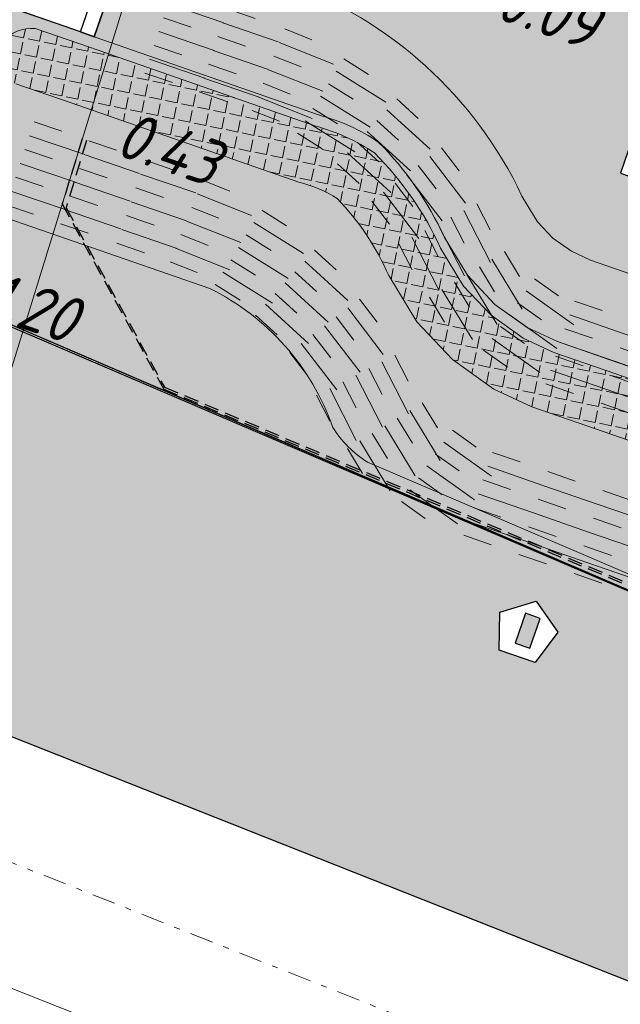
# Model space of a CAD drawing. Header units: metres. Extents: x 128615 to 129083, y 455669 to 456034.
# Tile 6 of 158: x 128717 to 128728, y 455819 to 455836. Entities that reach past the tile are written whole.
import ezdxf

# ---------------------------------------------------------------- set-up
doc = ezdxf.new("R2010")
doc.units = ezdxf.units.M
doc.linetypes.add('GRENS', pattern=[1, 0.5, -0.25, 0, -0.25])
doc.linetypes.add('STIPPELFIJN', pattern=[0.375, 0.25, -0.125])
for name, color, linetype, lineweight in [('B-WE-OG-HOOGTELIJN-G', 7, 'Continuous', 18), ('B-XX-GR-HAAG-G', 90, 'GR-HAAG1', 13), ('B-XX-KG-KADASTRAAL-G', 2, 'GRENS', 18), ('B-XX-VH-BESTRATING-V', 1, 'Continuous', 18), ('B-XX-VH-BETONPLAAT-V', 1, 'Continuous', 18), ('B-XX-VH-TALUDARCERING-GV', 150, 'Continuous', 18), ('B-XX-VH-VERHARDING-V', 1, 'Continuous', 18), ('B-XX-WH-WATER-G', 150, 'Continuous', 18)]:
    doc.layers.add(name, color=color, linetype=linetype, lineweight=lineweight)
for name, color, linetype in [('B-XX-GR-GRAS-G', 90, 'Continuous'), ('B-XX-VH-KANTVERHARDING-G', 60, 'Continuous'), ('B-XX-VH-KANTVERHARDING-GN', 60, 'STIPPELFIJN')]:
    doc.layers.add(name, color=color, linetype=linetype)
doc.styles.add('ISO', font='Iso.shx', dxfattribs={"height": 50})
doc.linetypes.add('GR-HAAG1', pattern='A,6,[176,NLCS.SHX,S=0.125,R=0,X=0,Y=0],-2', length=8)

# ---------------------------------------------------------------- blocks, each defined once
blk = doc.blocks.new('TALUD', base_point=(80, 5))
for p, q in [((80, 5.75), (80.5, 5.75)), ((80, 5.5), (81, 5.5)), ((80, 5.25), (80.5, 5.25)), ((80, 5), (81, 5)), ((80, 4.75), (80.5, 4.75)), ((80, 4.5), (81, 4.5)), ((80, 4.25), (80.5, 4.25))]:
    blk.add_line(p, q)

msp = doc.modelspace()

# ---------------------------------------------------------------- hatches: boundary and pattern name
at = {"layer": 'B-XX-GR-GRAS-G'}
h = msp.add_hatch(dxfattribs=at)
h.set_pattern_fill('CROSS', color=256, scale=0.09999999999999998, angle=-116.5632943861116, style=0)
h.set_pattern_definition([(340.9065815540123, (128738.9979208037, 455858.1422880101), (0.8077808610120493, 0.3923519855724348), [0.3174999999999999, -0.9525]), (70.90658155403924, (128739.0960088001, 455857.9403427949), (-0.3923519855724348, 0.8077808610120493), [0.3174999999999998, -0.9524999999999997])])
h.paths.add_polyline_path([(128728.7381689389, 455873.49824974), (128738.0593563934, 455900.0720523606), (128741.496970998, 455907.2999279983), (128742.8051616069, 455910.0505094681), (128749.9708202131, 455924.4736214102), (128757.0495062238, 455938.299011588), (128758.8517542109, 455943.5055273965), (128752.2288226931, 455945.6270444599), (128739.4442904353, 455924.3425620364), (128732.0432445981, 455908.0680455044), (128719.9460122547, 455873.1531311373), (128718.3497503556, 455868.3623738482), (128706.8000407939, 455835.0277144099), (128704.4868609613, 455828.5906498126), (128734.3992979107, 455816.7423526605), (128749.2092628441, 455811.6807706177), (128751.0899095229, 455817.1086747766), (128750.6151033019, 455817.2667306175), (128750.6154996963, 455817.2678749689), (128750.3530107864, 455817.3616005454), (128739.2396577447, 455821.3297888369), (128737.2513492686, 455821.9777011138), (128716.6267476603, 455830.8042982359), (128714.6911999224, 455833.4517016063)])
h.paths.add_polyline_path([(128726.2669775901, 455825.836549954), (128726.6388417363, 455825.3036256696), (128726.2469129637, 455824.7852791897), (128725.632823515, 455824.9978477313), (128725.645224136, 455825.6475687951)], flags=16)
h.paths.add_polyline_path([(128725.9088447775, 455825.1178122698), (128726.1599411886, 455825.0308946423), (128726.3365802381, 455825.5411873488), (128726.085483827, 455825.6281049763)], flags=0)
h = msp.add_hatch(dxfattribs=at)
h.set_pattern_fill('AR-SAND', color=256, scale=0.01999999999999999, angle=-116.5632943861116, style=0)
h.set_pattern_definition([(18.40658155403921, (128738.9979208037, 455858.1422880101), (0.2899431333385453, 0.935445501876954), [0, -0.7721600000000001, 0, -0.8636, 0, -0.8255]), (348.4065815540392, (128738.9979208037, 455858.1422880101), (1.318547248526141, 1.060693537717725), [0, -0.4165599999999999, 0, -0.6959599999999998, 0, -0.2666999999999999]), (308.4065815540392, (128738.4074554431, 455858.3466790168), (1.495894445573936, -0.5147657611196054), [0, -0.2539999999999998, 0, -0.9143999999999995, 0, -1.193799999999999]), (298.4065815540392, (128738.4074554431, 455858.3466790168), (1.588945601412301, -0.07820251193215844), [0, -0.1269999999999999, 0, -0.5994399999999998, 0, -0.6857999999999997])])
edge = h.paths.add_edge_path()
edge.add_line((128718.4737859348, 455835.5675399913), (128718.7100325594, 455835.4857626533))
edge.add_line((128718.7100325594, 455835.4857626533), (128719.8571266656, 455838.7996038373))
edge.add_line((128719.8571266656, 455838.7996038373), (128719.8603401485, 455838.8088872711))
edge.add_line((128719.8603401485, 455838.8088872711), (128728.6176974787, 455835.8094550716))
edge.add_line((128728.6176974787, 455835.8094550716), (128727.707325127, 455833.1514666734))
edge.add_line((128727.707325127, 455833.1514666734), (128743.7469743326, 455827.6091604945))
edge.add_line((128743.7469743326, 455827.6091604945), (128743.845094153, 455827.8926189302))
edge.add_line((128743.845094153, 455827.8926189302), (128753.1767621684, 455824.6659260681))
edge.add_line((128753.1767621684, 455824.6659260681), (128751.2071715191, 455818.9759738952))
edge.add_line((128751.2071715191, 455818.9759738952), (128750.9434317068, 455819.0672680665))
edge.add_line((128750.9434317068, 455819.0672680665), (128752.7621302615, 455824.3213079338))
edge.add_line((128752.7621302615, 455824.3213079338), (128743.9431941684, 455827.3740039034))
edge.add_line((128743.9431941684, 455827.3740039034), (128741.5596138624, 455820.5014139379))
edge.add_line((128741.5596138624, 455820.5014139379), (128737.240533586, 455821.9823502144))
edge.add_line((128737.240533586, 455821.9823502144), (128716.5853280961, 455830.8609510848))
edge.add_line((128716.5853280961, 455830.8609510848), (128714.6911999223, 455833.4517016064))
edge.add_line((128714.6911999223, 455833.4517016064), (128715.7625574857, 455836.506038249))
edge = h.paths.add_edge_path(flags=16)
edge.add_arc((128736.0536065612, 455824.6643860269), 0.244154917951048, 105.90658159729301, 215.9065814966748, ccw=False)
edge.add_arc((128736.1844503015, 455825.0423806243), 0.2441549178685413, 105.9065816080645, 215.9065815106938, ccw=False)
edge.add_arc((128736.3152940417, 455825.4203752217), 0.2441549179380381, 105.9065816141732, 215.9065815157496, ccw=False)
edge.add_arc((128736.446137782, 455825.798369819), 0.2441549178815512, 105.9065815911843, 215.9065814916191, ccw=False)
edge.add_arc((128736.5769815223, 455826.1763644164), 0.2441549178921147, 105.90658160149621, 215.9065815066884, ccw=False)
edge.add_arc((128736.6939270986, 455826.4675260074), 0.192303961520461, 87.04087111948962, 197.0408710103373, ccw=False)
edge.add_arc((128736.8470429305, 455826.4618143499), 0.2441549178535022, 15.906581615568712, 125.90658151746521, ccw=False)
edge.add_arc((128737.2250375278, 455826.3309706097), 0.2441549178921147, 15.90658159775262, 125.90658150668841, ccw=False)
edge.add_arc((128737.6030321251, 455826.2001268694), 0.2441549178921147, 15.90658159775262, 125.90658150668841, ccw=False)
edge.add_arc((128737.9810267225, 455826.0692831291), 0.2441549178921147, 15.90658159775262, 125.90658150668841, ccw=False)
edge.add_arc((128738.3590213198, 455825.9384393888), 0.2441549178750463, 15.906581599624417, 125.9065815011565, ccw=False)
edge.add_arc((128738.7370159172, 455825.8075956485), 0.2441549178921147, 15.90658159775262, 125.90658150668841, ccw=False)
edge.add_arc((128739.1150105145, 455825.6767519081), 0.2441549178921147, 15.90658159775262, 125.90658150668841, ccw=False)
edge.add_arc((128739.4930051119, 455825.5459081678), 0.2441549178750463, 15.906581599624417, 125.9065815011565, ccw=False)
edge.add_arc((128739.8709997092, 455825.4150644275), 0.2441549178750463, 15.906581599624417, 125.9065815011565, ccw=False)
edge.add_arc((128740.2489943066, 455825.2842206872), 0.2441549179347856, 15.906581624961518, 125.9065815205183, ccw=False)
edge.add_arc((128740.616738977, 455825.1509338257), 0.2403198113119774, 13.584983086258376, 123.58498299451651, ccw=False)
edge.add_arc((128740.8117478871, 455824.9662955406), 0.2441549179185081, -29.09341840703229, 80.90658149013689, ccw=False)
edge.add_arc((128740.9865099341, 455824.6064925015), 0.244154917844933, -29.093418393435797, 80.90658151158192, ccw=False)
edge.add_arc((128741.1428086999, 455824.2543287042), 0.2403171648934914, -33.732980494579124, 76.26701940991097, ccw=False)
edge.add_arc((128741.1996318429, 455823.923003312), 0.24415491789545, -55.86154654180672, 54.13845336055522, ccw=False)
edge.add_arc((128741.1936173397, 455823.5230485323), 0.2441549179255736, -55.86154652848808, 54.13845337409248, ccw=False)
edge.add_arc((128741.1513394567, 455823.1593286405), 0.2413992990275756, -67.96513201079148, 42.03486789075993, ccw=False)
edge.add_arc((128741.0627786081, 455822.9087853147), 0.1811171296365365, -101.49806459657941, 8.50193529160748, ccw=False)
edge.add_arc((128740.8834872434, 455822.9290621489), 0.2441549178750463, 195.9065815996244, 305.90658150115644, ccw=False)
edge.add_arc((128740.505492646, 455823.0599058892), 0.2441549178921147, 195.9065815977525, 305.90658150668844, ccw=False)
edge.add_arc((128740.1274980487, 455823.1907496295), 0.2441549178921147, 195.9065815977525, 305.90658150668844, ccw=False)
edge.add_arc((128739.7495034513, 455823.3215933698), 0.2441549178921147, 195.9065815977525, 305.90658150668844, ccw=False)
edge.add_arc((128739.3715088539, 455823.4524371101), 0.2441549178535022, 195.9065816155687, 305.90658151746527, ccw=False)
edge.add_arc((128738.9935142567, 455823.5832808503), 0.2441549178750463, 195.9065815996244, 305.90658150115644, ccw=False)
edge.add_arc((128738.6155196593, 455823.7141245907), 0.2441549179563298, 195.9065816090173, 305.90658150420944, ccw=False)
edge.add_arc((128738.2375250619, 455823.8449683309), 0.2441549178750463, 195.9065815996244, 305.90658150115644, ccw=False)
edge.add_arc((128737.8595304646, 455823.9758120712), 0.2441549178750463, 195.9065815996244, 305.90658150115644, ccw=False)
edge.add_arc((128737.4815358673, 455824.1066558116), 0.2441549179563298, 195.9065816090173, 305.90658150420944, ccw=False)
edge.add_arc((128737.1035412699, 455824.2374995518), 0.2441549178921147, 195.9065815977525, 305.90658150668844, ccw=False)
edge.add_arc((128736.7255466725, 455824.3683432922), 0.2441549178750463, 195.9065815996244, 305.90658150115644, ccw=False)
edge.add_arc((128736.3475520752, 455824.4991870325), 0.2441549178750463, 195.9065815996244, 305.90658150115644, ccw=False)
edge.add_arc((128736.0154299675, 455824.5666757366), 0.1659363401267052, 195.9065816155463, 305.9065815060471, ccw=False)
at = {"layer": 'B-XX-GR-HAAG-G'}
h = msp.add_hatch(dxfattribs=at)
h.set_pattern_fill('ANGLE', color=256, scale=0.03999999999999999, angle=-19.09341844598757, style=0)
h.set_pattern_definition([(78.37645749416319, (128738.9979208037, 455858.1422880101), (-0.2736702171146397, 0.05629362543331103), [0.2032, -0.07619999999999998]), (168.3764574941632, (128738.9979208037, 455858.1422880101), (-0.05629362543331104, -0.2736702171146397), [0.2031999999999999, -0.07619999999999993])])
edge = h.paths.add_edge_path()
edge.add_line((128732.0094195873, 455826.7574638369), (128729.808119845, 455827.9062160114))
edge.add_line((128729.808119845, 455827.9062160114), (128727.1339551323, 455828.831935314))
edge.add_line((128727.1339551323, 455828.831935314), (128726.1895098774, 455829.1598249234))
edge.add_line((128726.1895098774, 455829.1598249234), (128725.5401680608, 455829.4617644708))
edge.add_line((128725.5401680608, 455829.4617644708), (128724.8342400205, 455829.9653454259))
edge.add_line((128724.8342400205, 455829.9653454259), (128724.226041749, 455830.6123222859))
edge.add_line((128724.226041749, 455830.6123222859), (128723.7451829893, 455831.4028666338))
edge.add_arc((128719.5690573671, 455829.568322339), 4.561313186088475, 23.7155656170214, 43.72073406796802)
edge.add_arc((128721.642805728, 455830.7435413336), 2.324855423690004, 58.26682806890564, 75.9231769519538)
edge.add_line((128722.2082632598, 455832.9985824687), (128718.3163895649, 455834.355136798))
edge.add_line((128718.3163895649, 455834.355136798), (128717.372124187, 455834.6819965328))
edge.add_line((128717.372124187, 455834.6819965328), (128716.9294614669, 455834.8352252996))
edge.add_arc((128717.6561066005, 455834.8982996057), 0.7293774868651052, 86.45045239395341, 184.960957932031, ccw=False)
edge.add_line((128717.7012635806, 455835.6262778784), (128718.6455289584, 455835.2994181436))
edge.add_line((128718.6455289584, 455835.2994181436), (128722.4988078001, 455833.9563164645))
edge.add_arc((128721.6428057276, 455830.7435413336), 3.324855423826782, 55.98395226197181, 75.08087041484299, ccw=False)
edge.add_arc((128719.5690573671, 455829.568322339), 5.561313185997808, 24.433128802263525, 44.98085737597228, ccw=False)
edge.add_line((128724.6323251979, 455831.8686534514), (128725.0261518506, 455831.2211921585))
edge.add_line((128725.0261518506, 455831.2211921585), (128725.4952822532, 455830.7221501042))
edge.add_line((128725.4952822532, 455830.7221501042), (128726.0456412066, 455830.3295459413))
edge.add_line((128726.0456412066, 455830.3295459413), (128726.5652754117, 455830.0879195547))
edge.add_line((128726.5652754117, 455830.0879195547), (128727.4619286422, 455829.776622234))
edge.add_line((128727.4619286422, 455829.776622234), (128730.4669457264, 455828.7363714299))
edge.add_line((128730.4669457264, 455828.7363714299), (128731.8234797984, 455828.0284617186))
edge.add_arc((128731.2640082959, 455827.3370748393), 0.8893954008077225, -38.51099870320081, 51.02015363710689, ccw=False)
at = {"layer": 'B-XX-VH-BESTRATING-V'}
h = msp.add_hatch(dxfattribs=at)
h.set_pattern_fill('BRICK', color=256, scale=0.03307086, angle=-116.5097316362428)
h.set_pattern_definition([(340.9065815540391, (128781.00315288, 455850.7668853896), (0.0686929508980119, 0.1984471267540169), []), (70.90658155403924, (128781.00315288, 455850.7668853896), (-0.3968942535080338, 0.1373859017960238), [0.2099999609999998, -0.2099999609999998]), (70.90658155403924, (128781.2016000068, 455850.6981924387), (-0.3968942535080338, 0.1373859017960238), [-0.2099999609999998, 0.2099999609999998])])
edge = h.paths.add_edge_path()
edge.add_line((128831.6126664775, 455838.8346340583), (128839.0652869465, 455860.4902585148))
edge.add_line((128839.0652869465, 455860.4902585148), (128836.3034510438, 455861.4412710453))
edge.add_line((128836.3034510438, 455861.4412710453), (128833.541615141, 455862.3922835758))
edge.add_arc((128834.2946828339, 455864.407557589), 2.151381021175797, 165.7586443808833, 249.5102871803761, ccw=False)
edge.add_line((128832.2094179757, 455864.936812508), (128832.7229766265, 455866.3634640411))
edge.add_line((128832.7229766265, 455866.3634640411), (128829.5305935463, 455867.4960062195))
edge.add_line((128829.5305935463, 455867.4960062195), (128825.7790093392, 455865.6897798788))
edge.add_line((128825.7790093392, 455865.6897798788), (128824.1892600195, 455861.2288345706))
edge.add_line((128824.1892600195, 455861.2288345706), (128829.3480097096, 455859.4118744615))
edge.add_arc((128828.6821113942, 455857.5376763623), 1.98897940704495, -20.160679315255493, 70.43999003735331, ccw=False)
edge.add_line((128830.5492255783, 455856.8521665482), (128825.085613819, 455841.0700632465))
edge.add_arc((128820.6003911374, 455842.5189337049), 4.713432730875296, 246.4303146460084, 342.09788309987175, ccw=False)
edge.add_line((128818.7156584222, 455838.1987218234), (128794.9887339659, 455846.4591081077))
edge.add_line((128794.9887339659, 455846.4591081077), (128740.4443933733, 455865.3829613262))
edge.add_arc((128742.7378552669, 455872.1050294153), 7.102546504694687, 156.7495911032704, 251.16118143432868, ccw=False)
edge.add_line((128736.2121179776, 455874.9087625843), (128740.8492055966, 455888.4475361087))
edge.add_arc((128747.4193090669, 455885.7839878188), 7.08948158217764, 110.50432189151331, 157.9321541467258, ccw=False)
edge.add_line((128744.936019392, 455892.4243207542), (128746.0560372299, 455895.6599412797))
edge.add_line((128746.0560372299, 455895.6599412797), (128750.9663574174, 455893.9602221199))
edge.add_line((128750.9663574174, 455893.9602221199), (128752.5278960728, 455898.5416274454))
edge.add_line((128752.5278960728, 455898.5416274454), (128752.0152830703, 455900.3559231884))
edge.add_line((128752.0152830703, 455900.3559231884), (128751.9765845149, 455900.3451798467))
edge.add_line((128751.9765845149, 455900.3451798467), (128751.0126086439, 455903.818817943))
edge.add_line((128751.0126086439, 455903.818817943), (128743.3040688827, 455906.5354959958))
edge.add_line((128743.3040688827, 455906.5354959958), (128719.892912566, 455838.9029857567))
edge.add_line((128719.892912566, 455838.9029857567), (128720.2712589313, 455838.7734198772))
edge.add_line((128720.2712589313, 455838.7734198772), (128743.5504862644, 455906.0245387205))
edge.add_line((128743.5504862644, 455906.0245387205), (128750.6829467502, 455903.5108851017))
edge.add_line((128750.6829467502, 455903.5108851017), (128752.1090925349, 455898.5527556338))
edge.add_line((128752.1090925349, 455898.5527556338), (128750.717407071, 455894.4696833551))
edge.add_line((128750.717407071, 455894.4696833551), (128745.8088863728, 455896.1687796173))
edge.add_line((128745.8088863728, 455896.1687796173), (128744.6185725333, 455892.7300809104))
edge.add_arc((128747.419309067, 455885.7839878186), 7.489481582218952, 111.9598016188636, 158.0177529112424)
edge.add_line((128740.4743136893, 455888.5874452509), (128735.6521931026, 455874.5084362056))
edge.add_arc((128742.711383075, 455872.0759849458), 7.466524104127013, 160.9871051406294, 251.273710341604)
edge.add_line((128740.3142736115, 455865.0047157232), (128794.856583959, 455846.0815660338))
edge.add_line((128794.856583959, 455846.0815660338), (128818.5714073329, 455837.8252763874))
edge.add_arc((128820.6003911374, 455842.5189337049), 5.113432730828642, 246.6220382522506, 342.0506229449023)
edge.add_line((128825.4649488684, 455840.9430934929), (128830.9260443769, 455856.717928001))
edge.add_arc((128828.6821113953, 455857.5376763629), 2.388979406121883, 339.9318582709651, 430.4537588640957)
edge.add_line((128829.4813863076, 455859.7889831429), (128824.7008226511, 455861.4727425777))
edge.add_line((128824.7008226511, 455861.4727425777), (128826.1020253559, 455865.4046131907))
edge.add_line((128826.1020253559, 455865.4046131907), (128829.4604913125, 455867.0964502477))
edge.add_line((128829.4604913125, 455867.0964502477), (128832.2105117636, 455866.120842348))
edge.add_line((128832.2105117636, 455866.120842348), (128831.8267665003, 455865.0548087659))
edge.add_arc((128834.2946828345, 455864.4075575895), 2.551381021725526, 165.3042260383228, 249.6319906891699)
edge.add_line((128833.4066780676, 455862.0156979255), (128838.5569163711, 455860.2422612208))
edge.add_line((128838.5569163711, 455860.2422612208), (128831.2322111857, 455838.9583295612))
edge.add_arc((128836.4510621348, 455837.3560573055), 5.459274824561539, 162.9326608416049, 251.688394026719)
edge.add_line((128834.7358411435, 455832.1732300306), (128868.2102711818, 455820.5590485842))
edge.add_arc((128870.243457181, 455825.3755239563), 5.22802833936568, 247.1138597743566, 340.4610631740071)
edge.add_line((128875.1704265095, 455823.6270235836), (128882.5907182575, 455844.7795449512))
edge.add_arc((128880.2053561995, 455845.6949556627), 2.55498119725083, 339.0051081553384, 400.5811834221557)
edge.add_line((128882.1458260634, 455847.357034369), (128879.1820600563, 455850.9862143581))
edge.add_line((128879.1820600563, 455850.9862143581), (128886.2461834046, 455856.9579368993))
edge.add_arc((128882.7728296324, 455860.6776088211), 5.089218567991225, 313.038728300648, 342.0620473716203)
edge.add_line((128887.6146643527, 455859.110196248), (128893.0181774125, 455874.5159597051))
edge.add_arc((128882.8722026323, 455877.7590635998), 10.65169127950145, 342.2738127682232, 419.290512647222)
edge.add_line((128888.3118646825, 455886.917043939), (128886.2148499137, 455887.872679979))
edge.add_line((128886.2148499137, 455887.872679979), (128886.1094443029, 455887.4783866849))
edge.add_line((128886.1094443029, 455887.4783866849), (128888.1745737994, 455886.5274173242))
edge.add_arc((128882.8857705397, 455877.7600346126), 10.23906438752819, -17.723255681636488, 58.900096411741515, ccw=False)
edge.add_line((128892.6388684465, 455874.6430616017), (128887.2355901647, 455859.2379771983))
edge.add_arc((128882.7728296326, 455860.677608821), 4.689218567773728, 313.1287842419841, 342.12093767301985, ccw=False)
edge.add_line((128885.978569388, 455857.2553283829), (128883.1729931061, 455854.8264816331))
edge.add_line((128883.1729931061, 455854.8264816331), (128878.5836409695, 455851.0866857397))
edge.add_line((128878.5836409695, 455851.0866857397), (128881.839104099, 455847.1002356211))
edge.add_arc((128880.2053561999, 455845.6949556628), 2.15498119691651, -21.143024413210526, 40.70070699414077, ccw=False)
edge.add_line((128882.2152704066, 455844.9176598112), (128877.8010034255, 455832.3322089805))
edge.add_line((128877.8010034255, 455832.3322089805), (128874.7932273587, 455823.7601450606))
edge.add_arc((128870.243457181, 455825.3755239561), 4.828028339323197, 246.96541338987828, 340.45278373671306, ccw=False)
edge.add_line((128868.354313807, 455820.9324400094), (128834.8638834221, 455832.552191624))
edge.add_arc((128836.4510621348, 455837.3560573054), 5.059274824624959, 163.0072479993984, 251.7166439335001, ccw=False)
h = msp.add_hatch(dxfattribs=at)
h.set_pattern_fill('BRICK', color=256, scale=0.03307086, angle=-116.5097316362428)
h.set_pattern_definition([(340.9065815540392, (128778.1828872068, 455854.1191263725), (0.06869295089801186, 0.1984471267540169), []), (70.90658155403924, (128778.1828872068, 455854.1191263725), (-0.3968942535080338, 0.1373859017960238), [0.2099999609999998, -0.2099999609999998]), (70.90658155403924, (128778.3813343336, 455854.0504334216), (-0.3968942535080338, 0.1373859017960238), [-0.2099999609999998, 0.2099999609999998])])
edge = h.paths.add_edge_path()
edge.add_arc((128751.3219678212, 455846.394278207), 9.372125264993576, 338.0283954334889, 431.0771489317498)
edge.add_line((128754.3612985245, 455855.2598972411), (128737.5441658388, 455861.0866553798))
edge.add_arc((128735.7230812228, 455855.8650819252), 5.53002518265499, 70.77318686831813, 161.0931870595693)
edge.add_line((128730.4914183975, 455857.6569755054), (128723.5752764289, 455837.6419488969))
edge.add_line((128723.5752764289, 455837.6419488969), (128723.9537030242, 455837.5123555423))
edge.add_line((128723.9537030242, 455837.5123555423), (128729.7329794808, 455854.2081124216))
edge.add_line((128729.7329794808, 455854.2081124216), (128729.7329354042, 455854.2081276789))
edge.add_line((128729.7329354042, 455854.2081276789), (128730.8698377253, 455857.5273652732))
edge.add_arc((128735.7230656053, 455855.8651140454), 5.129999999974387, 70.77344927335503, 161.0934494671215, ccw=False)
edge.add_line((128737.4123963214, 455860.708982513), (128754.2316041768, 455854.8815067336))
edge.add_arc((128751.3225362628, 455846.394138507), 8.972073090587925, -22.100399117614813, 71.08071322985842, ccw=False)
edge.add_line((128759.6353953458, 455843.0185690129), (128750.7112081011, 455817.2386564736))
edge.add_line((128750.7112081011, 455817.2386564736), (128751.0899095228, 455817.1086747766))
edge.add_line((128751.0899095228, 455817.1086747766), (128760.0133899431, 455842.8877252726))

# ---------------------------------------------------------------- linework, layer by layer
at = {"layer": 'B-XX-GR-GRAS-G'}
for points in [[(128866.0790669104, 455781.0477886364), (128872.5482932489, 455777.8537726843), (128884.724626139, 455774.2573768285), (128897.8455983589, 455770.6508317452), (128914.4129983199, 455765.4285243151), (128931.0817976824, 455759.6371250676), (128967.1055860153, 455860.41440942), (128897.3942134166, 455890.0887698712), (128874.3253125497, 455899.2845629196), (128843.4583190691, 455909.4308929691), (128811.5859768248, 455919.9881814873), (128808.0815679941, 455921.3936663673), (128795.9632931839, 455925.5684809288), (128768.7715407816, 455934.4184514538), (128757.0495062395, 455938.2990116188), (128749.970820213, 455924.4736214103), (128742.8051616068, 455910.0505094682), (128738.0593563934, 455900.0720523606), (128714.6911999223, 455833.4517016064), (128716.5853280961, 455830.8609510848), (128737.2513492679, 455821.9777011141), (128741.5637227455, 455820.4999467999)], [(128739.4442904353, 455924.3425620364), (128732.0432445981, 455908.0680455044), (128719.9460122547, 455873.1531311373), (128718.3497503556, 455868.3623738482), (128706.8000407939, 455835.0277144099), (128704.4868609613, 455828.5906498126), (128734.3992979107, 455816.7423526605), (128749.2092628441, 455811.6807706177), (128751.0899095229, 455817.1086747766), (128750.6151033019, 455817.2667306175), (128750.6154996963, 455817.2678749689), (128750.3530107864, 455817.3616005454), (128739.2396577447, 455821.3297888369), (128737.2513492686, 455821.9777011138), (128716.6267476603, 455830.8042982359), (128714.6911999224, 455833.4517016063), (128728.7381689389, 455873.49824974), (128728.7381689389, 455873.49824974), (128738.0593563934, 455900.0720523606), (128741.496970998, 455907.2999279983), (128742.8051616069, 455910.0505094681), (128749.9708202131, 455924.4736214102)], [(128718.4737859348, 455835.5675399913), (128718.7100325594, 455835.4857626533), (128719.8571266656, 455838.7996038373), (128719.8603401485, 455838.8088872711), (128728.6176974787, 455835.8094550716), (128727.707325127, 455833.1514666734), (128743.7469743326, 455827.6091604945), (128743.845094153, 455827.8926189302), (128753.1767621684, 455824.6659260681), (128751.2071715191, 455818.9759738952), (128750.9434317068, 455819.0672680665), (128752.7621302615, 455824.3213079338), (128743.9431941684, 455827.3740039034), (128741.5596138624, 455820.5014139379), (128737.240533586, 455821.9823502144), (128716.5853280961, 455830.8609510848), (128714.6911999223, 455833.4517016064), (128715.7625574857, 455836.506038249)], [(128718.7100325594, 455835.4857626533), (128719.8571266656, 455838.7996038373)], [(128718.4737859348, 455835.5675399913), (128718.7100325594, 455835.4857626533)], [(128737.240533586, 455821.9823502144), (128716.5853280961, 455830.8609510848)]]:
    msp.add_lwpolyline(points, dxfattribs=at)
for points in [[(128726.2669775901, 455825.836549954), (128726.6388417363, 455825.3036256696), (128726.2469129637, 455824.7852791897), (128725.632823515, 455824.9978477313), (128725.645224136, 455825.6475687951), (128726.2669775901, 455825.836549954)], [(128725.9088447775, 455825.1178122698), (128726.1599411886, 455825.0308946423), (128726.3365802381, 455825.5411873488), (128726.085483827, 455825.6281049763)]]:
    msp.add_lwpolyline(points, close=True, dxfattribs=at)
at = {"layer": 'B-XX-KG-KADASTRAAL-G', "ltscale": 0.8}
msp.add_lwpolyline([(128701.949744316, 455827.4444192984), (128733.7072376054, 455814.8652965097), (128743.0484285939, 455811.667764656), (128743.7041707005, 455813.5621782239), (128749.2096691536, 455811.6806317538), (128754.2012243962, 455809.8949041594), (128762.5747044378, 455806.6786306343), (128761.9198055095, 455804.82995858), (128774.0936147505, 455800.1117290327), (128792.9258473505, 455793.5867841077), (128824.1642978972, 455784.0808279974), (128848.7360582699, 455777.0011602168), (128851.6524541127, 455777.454912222), (128858.7863596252, 455775.3306783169), (128858.7863596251, 455775.3306783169), (128863.5642032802, 455773.7248399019), (128863.5642032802, 455773.7248399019), (128871.5920789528, 455771.2655465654), (128873.3059048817, 455770.1281956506), (128873.8179082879, 455770.2665275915), (128874.5789075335, 455770.0806692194), (128926.7553584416, 455755.6873383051)], dxfattribs=at)
at = {"layer": 'B-XX-VH-BETONPLAAT-V'}
msp.add_line((128702.9359614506, 455783.3537442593), (128737.2382242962, 455894.3629108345), dxfattribs=at)
at = {"layer": 'B-XX-VH-KANTVERHARDING-G'}
msp.add_line((128718.4737859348, 455835.5675399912), (128715.7625574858, 455836.506038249), dxfattribs=at)
msp.add_lwpolyline([(128719.6208800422, 455838.8813811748), (128719.8571266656, 455838.7996038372), (128718.7100325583, 455835.4857626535), (128718.4737859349, 455835.5675399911)], close=True, dxfattribs=at)
at = {"layer": 'B-XX-VH-KANTVERHARDING-GN'}
for points in [[(128718.5035844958, 455833.739799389), (128718.1623788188, 455832.6262212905), (128719.8989034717, 455829.46124034)], [(128718.5798056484, 455833.7090265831), (128718.2282339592, 455832.5616173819), (128719.9104777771, 455829.4955684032)], [(128719.8989034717, 455829.46124034), (128737.8676383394, 455821.8554957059), (128748.8820090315, 455817.9160425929), (128750.5059091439, 455817.3420871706)], [(128719.9104777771, 455829.4955684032), (128737.80354806, 455821.9218508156), (128748.8179187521, 455817.9823977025), (128750.4418188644, 455817.4084422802)]]:
    msp.add_lwpolyline(points, dxfattribs=at)
at = {"layer": 'B-XX-VH-TALUDARCERING-GV'}
msp.add_line((128714.8811149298, 455833.1919396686), (128720.6839165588, 455831.1832859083), dxfattribs=at)
for points in [[(128719.3430732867, 455837.3145545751), (128721.9963924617, 455836.4089264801, -0.2000141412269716), (128726.0224115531, 455832.7621129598), (128726.2908206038, 455832.320841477), (128726.5513492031, 455832.0437016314), (128726.8683545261, 455831.8175626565), (128727.1934273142, 455831.6664060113), (128728.0183925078, 455831.3799971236), (128738.504712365, 455827.74993432, -0.4142085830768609), (128741.5940179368, 455821.3894828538), (128741.4020695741, 455820.8349630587)], [(128716.9294614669, 455834.8352252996, -0.4584191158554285), (128717.7012635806, 455835.6262778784), (128718.6455289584, 455835.2994181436), (128722.4988078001, 455833.9563164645, -0.08351941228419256), (128723.5028132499, 455833.4994505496, -0.08989738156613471), (128724.6323251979, 455831.8686534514), (128725.0261518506, 455831.2211921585), (128725.4952822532, 455830.7221501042), (128726.0456412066, 455830.3295459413), (128726.5652754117, 455830.0879195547), (128727.4619286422, 455829.776622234), (128730.4669457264, 455828.7363714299), (128731.8234797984, 455828.0284617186, -0.4118188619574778), (128731.9599500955, 455826.7832795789)], [(128718.7100325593, 455835.4857626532), (128722.563311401, 455834.1426609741, -0.08351941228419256), (128723.5673168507, 455833.6857950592, -0.08989738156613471), (128724.6968287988, 455832.054997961), (128725.0906554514, 455831.407536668), (128725.559785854, 455830.9084946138), (128726.1101448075, 455830.5158904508), (128726.6297790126, 455830.2742640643), (128727.5264322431, 455829.9629667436), (128730.7521006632, 455828.8463327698)], [(128732.0094195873, 455826.7574638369), (128729.808119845, 455827.9062160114), (128727.1339551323, 455828.831935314), (128726.1895098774, 455829.1598249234), (128725.5401680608, 455829.4617644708), (128724.8342400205, 455829.9653454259), (128724.226041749, 455830.6123222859), (128723.7451829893, 455831.4028666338, 0.08751138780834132), (128722.8655963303, 455832.7208465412, 0.07719313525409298), (128722.2082632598, 455832.9985824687), (128718.3163895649, 455834.355136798), (128717.372124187, 455834.6819965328)]]:
    msp.add_lwpolyline(points, format="xyb", dxfattribs=at)
msp.add_lwpolyline([(128741.4020695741, 455820.8349630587), (128737.306573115, 455822.2526290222), (128723.3805264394, 455828.2130281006)], dxfattribs=at)
for centre, radius, start, end in [((128718.8114734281, 455827.4016497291), 4.219812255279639, 19.45229205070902, 63.6581014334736), ((128724.3672464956, 455829.7835585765), 1.85477288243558, 211.7722304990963, 237.8600108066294)]:
    msp.add_arc(centre, radius, start, end, dxfattribs=at)
at = {"layer": 'B-XX-VH-VERHARDING-V'}
msp.add_lwpolyline([(128715.7625574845, 455836.5060382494), (128728.7381689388, 455873.4982497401), (128731.2959140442, 455872.6093972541), (128719.6208800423, 455838.8813811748), (128718.4737859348, 455835.5675399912), (128715.7625574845, 455836.5060382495)], dxfattribs=at)
at = {"layer": 'B-XX-WH-WATER-G'}
msp.add_lwpolyline([(128741.8116739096, 455814.2089535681), (128734.3992979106, 455816.7423526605), (128704.4868609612, 455828.5906498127), (128732.0432445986, 455908.0680455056), (128739.4442904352, 455924.3425620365), (128750.6791721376, 455943.0470900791, 0.9999999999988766), (128747.2501847, 455945.1067126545), (128735.8976843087, 455926.2063657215), (128728.3249753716, 455909.5543709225), (128700.0802307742, 455828.0916226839, 0.4015613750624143), (128701.2333475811, 455825.5770027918), (128733.0151773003, 455812.9882403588), (128740.5106702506, 455810.4265156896, 0.9999827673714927), (128741.8042803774, 455814.2115616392)], format="xyb", dxfattribs=at)

# ---------------------------------------------------------------- block references
at = {"layer": 'B-XX-VH-TALUDARCERING-GV'}
for p, rotation in [((128719.8156548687, 455835.5727789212), 341.1542548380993), ((128720.745187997, 455835.2510187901), 341.1542548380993), ((128721.6894245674, 455834.9220287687), 338.3045895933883), ((128722.580441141, 455834.4710321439), 328.0020265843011), ((128723.376432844, 455833.8679519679), 317.6994635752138), ((128717.4434617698, 455833.3206344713), 341.1542548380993), ((128718.3777792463, 455832.9972182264), 341.1542548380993), ((128724.0517321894, 455833.1322351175), 307.3969005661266), ((128719.3412910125, 455832.6636963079), 341.1542548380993), ((128720.2855275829, 455832.3347062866), 338.3045895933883), ((128724.5845635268, 455832.2876054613), 297.0943375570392), ((128721.1765441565, 455831.8837096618), 328.0020265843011), ((128721.9725358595, 455831.2806294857), 317.6994635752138), ((128725.0822704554, 455831.4213218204), 301.310595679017), ((128725.8031474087, 455830.7348901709), 324.4974514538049), ((128722.6478352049, 455830.5449126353), 307.3969005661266), ((128726.6768530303, 455830.2579210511), 340.8541781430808), ((128727.6215695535, 455829.930032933), 340.905612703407), ((128723.1806665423, 455829.7002829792), 297.0943375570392), ((128723.6783734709, 455828.8339993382), 301.310595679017), ((128724.3992504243, 455828.1475676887), 324.4974514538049), ((128725.2729560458, 455827.6705985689), 340.8541781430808), ((128726.2176725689, 455827.3427104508), 340.905612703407), ((128727.1626535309, 455827.0155851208), 340.905612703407)]:
    msp.add_blockref('TALUD', p, dxfattribs=dict(at, rotation=rotation))

# ---------------------------------------------------------------- texts
at = {"layer": 'B-WE-OG-HOOGTELIJN-G', "style": 'ISO', "oblique": 13.5}
for s, p in [('0.09', (128725.528211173, 455835.8128976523, 0.08779599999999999)), ('1.23', (128715.3847780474, 455833.4557419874, 1.23274)), ('0.43', (128719.0323072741, 455833.4789231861, 0.429338)), ('1.20', (128716.7859344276, 455830.7317804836, 1.197513))]:
    msp.add_text(s, height=0.7999999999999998, rotation=341.1994003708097, dxfattribs=at).set_placement(p)

doc.saveas('drawing.dxf')
